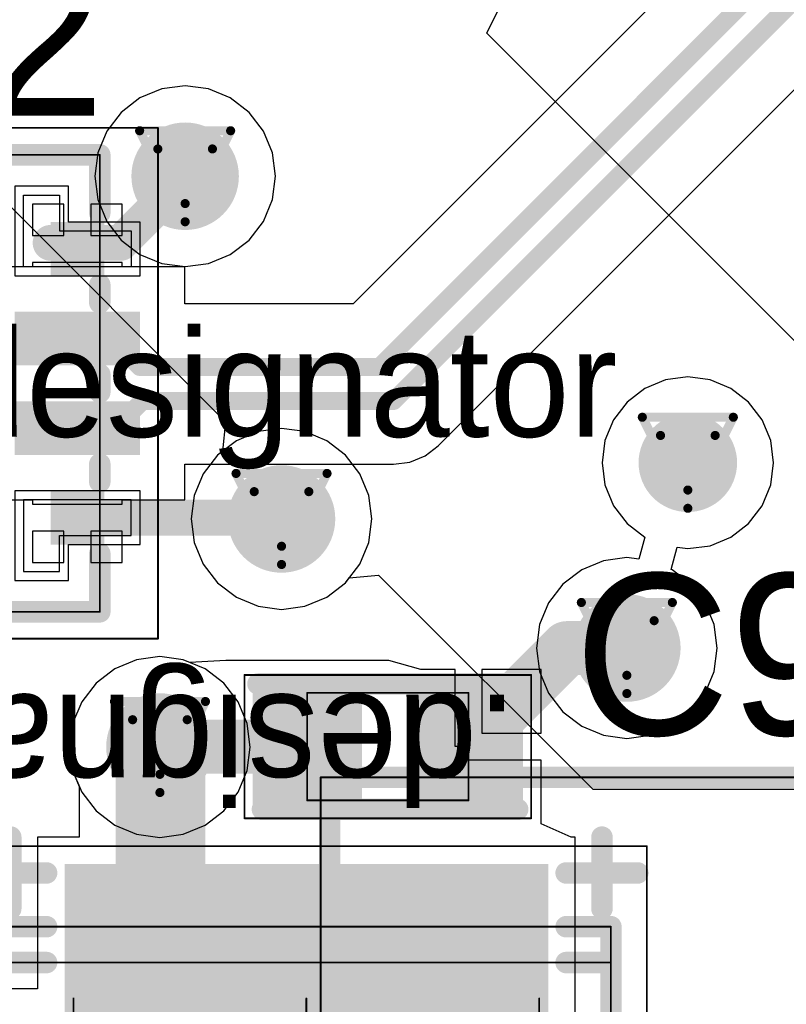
# Model space of a CAD drawing. Header units: millimetres. Extents: x 138 to 555, y 26 to 334.
# Tile 148 of 256: x 180.39 to 184.67, y 155.64 to 161.13. Entities that reach past the tile are written whole.
import ezdxf

# ---------------------------------------------------------------- set-up
doc = ezdxf.new("R2010")
doc.units = ezdxf.units.MM
for name, color, linetype in [('BottomLayer', 5, 'Continuous'), ('DrillDrawing', 1, 'Continuous'), ('Mechanical20', 56, 'Continuous'), ('Mechanical27', 56, 'Continuous'), ('MidLayer1', 16, 'Continuous'), ('MidLayer2', 76, 'Continuous'), ('MidLayer3', 90, 'Continuous'), ('MidLayer4', 156, 'Continuous'), ('MultiLayer', 9, 'Continuous'), ('TopLayer', 1, 'Continuous'), ('TopOverlay', 2, 'Continuous'), ('TopPaste', 8, 'Continuous'), ('TopSolder', 216, 'Continuous'), ('ViaHoleLayer', 16, 'Continuous')]:
    doc.layers.add(name, color=color, linetype=linetype)

# ---------------------------------------------------------------- blocks, each defined once
blk = doc.blocks.new('CON_SAMTEC_QSH_030_01_F_D_A_LCD_MB1230_505')
at = {"layer": 'Mechanical27', "const_width": 0.01}
for points in [[(97.75, 72.6), (97.75, -7.4)], [(97.75, -7.4), (-54.25, -7.4)]]:
    blk.add_lwpolyline(points, dxfattribs=at)
at = {"layer": 'Mechanical27', "const_width": 0.005}
blk.add_lwpolyline([(97.7475, -7.4, 1), (97.7525, -7.4, 1)], format="xyb", close=True, dxfattribs=at)
blk.add_lwpolyline([(97.7475, -7.4, 1), (97.7525, -7.4, 1)], format="xyb", close=True, dxfattribs=at)
at = {"layer": 'TopOverlay', "const_width": 0.12}
for points in [[(97.7, 72.6), (97.7, -7.4)], [(97.7, -7.4), (-54.3, -7.4)]]:
    blk.add_lwpolyline(points, dxfattribs=at)
at = {"layer": 'TopOverlay', "const_width": 0.06}
blk.add_lwpolyline([(97.67, -7.4, 1), (97.73, -7.4, 1)], format="xyb", close=True, dxfattribs=at)
blk.add_lwpolyline([(97.67, -7.4, 1), (97.73, -7.4, 1)], format="xyb", close=True, dxfattribs=at)
blk = doc.blocks.new('ESD_UQFN_8L_2P5X1P2_P050_525')
at = {"layer": 'Mechanical20', "const_width": 0.01}
for points in [[(-1.425, -0.95), (-1.425, 0.95)], [(1.425, 0.95), (-1.425, 0.95)], [(1.425, -0.95), (1.425, 0.95)], [(1.425, -0.95), (-1.425, -0.95)]]:
    blk.add_lwpolyline(points, dxfattribs=at)
at = {"layer": 'Mechanical20', "const_width": 0.005}
for points in [[(-1.4275, 0.95, 1), (-1.4225, 0.95, 1)], [(-1.4275, 0.95, 1), (-1.4225, 0.95, 1)], [(1.4225, 0.95, 1), (1.4275, 0.95, 1)], [(1.4225, 0.95, 1), (1.4275, 0.95, 1)], [(-1.4275, -0.95, 1), (-1.4225, -0.95, 1)], [(-1.4275, -0.95, 1), (-1.4225, -0.95, 1)], [(1.4225, -0.95, 1), (1.4275, -0.95, 1)], [(1.4225, -0.95, 1), (1.4275, -0.95, 1)]]:
    blk.add_lwpolyline(points, format="xyb", close=True, dxfattribs=at)
at = {"layer": 'Mechanical27', "const_width": 0.01}
for points in [[(-1.275, -0.625), (-1.275, 0.625)], [(1.275, 0.625), (-1.275, 0.625)], [(1.275, -0.625), (1.275, 0.625)], [(1.275, -0.625), (-1.275, -0.625)]]:
    blk.add_lwpolyline(points, dxfattribs=at)
at = {"layer": 'Mechanical27'}
for points, const_width in [([(-1.2775, 0.625, 1), (-1.2725, 0.625, 1)], 0.005), ([(-1.2775, 0.625, 1), (-1.2725, 0.625, 1)], 0.005), ([(1.2725, 0.625, 1), (1.2775, 0.625, 1)], 0.005), ([(1.2725, 0.625, 1), (1.2775, 0.625, 1)], 0.005), ([(-0.85, -0.35, 1), (-1.15, -0.35, 1)], 0.01), ([(-1.1525, -0.35, 1), (-1.1475, -0.35, 1)], 0.005), ([(-0.8525, -0.35, 1), (-0.8475, -0.35, 1)], 0.005), ([(-1.2775, -0.625, 1), (-1.2725, -0.625, 1)], 0.005), ([(-1.2775, -0.625, 1), (-1.2725, -0.625, 1)], 0.005), ([(1.2725, -0.625, 1), (1.2775, -0.625, 1)], 0.005), ([(1.2725, -0.625, 1), (1.2775, -0.625, 1)], 0.005)]:
    blk.add_lwpolyline(points, format="xyb", close=True, dxfattribs=dict(at, const_width=const_width))
at = {"layer": 'TopLayer'}
for p, q in [((-0.85, 0.4), (-0.85, 0.8)), ((-0.85, 0.8), (-0.65, 0.8)), ((-0.65, 0.8), (-0.65, 0.8)), ((-0.65, 0.8), (-0.65, 0.2)), ((0.85, 0.8), (0.65, 0.8)), ((0.65, 0.8), (0.65, 0.2)), ((0.85, 0.4), (0.85, 0.8)), ((-1.05, 0.2), (-1.05, 0.4)), ((-1.05, 0.4), (-0.85, 0.4)), ((1.05, 0.4), (0.85, 0.4)), ((1.05, 0.2), (1.05, 0.4)), ((-0.65, 0.2), (-1.05, 0.2)), ((0.65, 0.2), (0.65, 0.2)), ((0.65, 0.2), (1.05, 0.2)), ((-0.65, -0.2), (-1.05, -0.2)), ((-1.05, -0.2), (-1.05, -0.4)), ((-0.65, -0.8), (-0.65, -0.2)), ((0.65, -0.2), (0.65, -0.2)), ((0.65, -0.2), (1.05, -0.2)), ((0.65, -0.8), (0.65, -0.2)), ((1.05, -0.2), (1.05, -0.4)), ((-1.05, -0.4), (-0.85, -0.4)), ((-0.85, -0.4), (-0.85, -0.8)), ((1.05, -0.4), (0.85, -0.4)), ((0.85, -0.4), (0.85, -0.8)), ((-0.85, -0.8), (-0.65, -0.8)), ((-0.65, -0.8), (-0.65, -0.8)), ((0.85, -0.8), (0.65, -0.8))]:
    blk.add_line(p, q, dxfattribs=at)
for points in [[(-0.15, 0.2), (-0.15, 0.8), (-0.35, 0.2), (-0.35, 0.8)], [(0.35, 0.2), (0.35, 0.8), (0.15, 0.2), (0.15, 0.8)], [(-0.85, 0.4), (-0.65, 0.4), (-0.85, 0.6), (-0.65, 0.6)], [(0.65, 0.4), (0.85, 0.4), (0.65, 0.6), (0.85, 0.6)], [(-0.15, -0.8), (-0.15, -0.2), (-0.35, -0.8), (-0.35, -0.2)], [(0.35, -0.8), (0.35, -0.2), (0.15, -0.8), (0.15, -0.2)], [(-0.85, -0.6), (-0.65, -0.6), (-0.85, -0.4), (-0.65, -0.4)], [(0.65, -0.6), (0.85, -0.6), (0.65, -0.4), (0.85, -0.4)]]:
    blk.add_solid(points, dxfattribs=at)
at = {"layer": 'TopOverlay', "const_width": 0.12}
for points in [[(-1.275, -0.625), (-1.275, 0.625)], [(-0.95, 0.625), (-1.275, 0.625)], [(-0.45, 0.625), (-0.55, 0.625)], [(0.05, 0.625), (-0.05, 0.625)], [(0.55, 0.625), (0.45, 0.625)], [(1.275, 0.625), (0.95, 0.625)], [(1.275, -0.625), (1.275, 0.625)], [(-0.95, -0.625), (-1.275, -0.3)], [(-1, -0.625), (-1.275, -0.35)], [(-1.025, -0.625), (-1.275, -0.375)], [(-1.125, -0.625), (-1.275, -0.475)], [(-0.95, -0.625), (-1.275, -0.625)], [(-0.45, -0.625), (-0.55, -0.625)], [(0.05, -0.625), (-0.05, -0.625)], [(0.55, -0.625), (0.45, -0.625)], [(1.275, -0.625), (0.95, -0.625)]]:
    blk.add_lwpolyline(points, dxfattribs=at)
at = {"layer": 'TopOverlay', "const_width": 0.06}
for points in [[(-1.305, 0.625, 1), (-1.245, 0.625, 1)], [(-1.305, 0.625, 1), (-1.245, 0.625, 1)], [(-0.98, 0.625, 1), (-0.92, 0.625, 1)], [(-0.58, 0.625, 1), (-0.52, 0.625, 1)], [(-0.48, 0.625, 1), (-0.42, 0.625, 1)], [(-0.08, 0.625, 1), (-0.02, 0.625, 1)], [(0.02, 0.625, 1), (0.08, 0.625, 1)], [(0.42, 0.625, 1), (0.48, 0.625, 1)], [(0.52, 0.625, 1), (0.58, 0.625, 1)], [(0.92, 0.625, 1), (0.98, 0.625, 1)], [(1.245, 0.625, 1), (1.305, 0.625, 1)], [(1.245, 0.625, 1), (1.305, 0.625, 1)], [(-1.305, -0.3, 1), (-1.245, -0.3, 1)], [(-1.305, -0.35, 1), (-1.245, -0.35, 1)], [(-1.305, -0.375, 1), (-1.245, -0.375, 1)], [(-1.305, -0.475, 1), (-1.245, -0.475, 1)], [(-1.305, -0.625, 1), (-1.245, -0.625, 1)], [(-1.305, -0.625, 1), (-1.245, -0.625, 1)], [(-1.155, -0.625, 1), (-1.095, -0.625, 1)], [(-1.055, -0.625, 1), (-0.995, -0.625, 1)], [(-1.03, -0.625, 1), (-0.97, -0.625, 1)], [(-0.98, -0.625, 1), (-0.92, -0.625, 1)], [(-0.98, -0.625, 1), (-0.92, -0.625, 1)], [(-0.58, -0.625, 1), (-0.52, -0.625, 1)], [(-0.48, -0.625, 1), (-0.42, -0.625, 1)], [(-0.08, -0.625, 1), (-0.02, -0.625, 1)], [(0.02, -0.625, 1), (0.08, -0.625, 1)], [(0.42, -0.625, 1), (0.48, -0.625, 1)], [(0.52, -0.625, 1), (0.58, -0.625, 1)], [(0.92, -0.625, 1), (0.98, -0.625, 1)], [(1.245, -0.625, 1), (1.305, -0.625, 1)], [(1.245, -0.625, 1), (1.305, -0.625, 1)]]:
    blk.add_lwpolyline(points, format="xyb", close=True, dxfattribs=at)
at = {"layer": 'TopPaste'}
for p, q in [((-0.85, 0.4), (-0.85, 0.8)), ((-0.85, 0.8), (-0.65, 0.8)), ((-0.65, 0.8), (-0.65, 0.8)), ((-0.65, 0.8), (-0.65, 0.2)), ((0.65, 0.8), (0.65, 0.8)), ((0.65, 0.8), (0.65, 0.2)), ((0.85, 0.8), (0.65, 0.8)), ((0.85, 0.4), (0.85, 0.8)), ((-1.05, 0.2), (-1.05, 0.4)), ((-1.05, 0.4), (-0.85, 0.4)), ((1.05, 0.4), (0.85, 0.4)), ((1.05, 0.2), (1.05, 0.4)), ((-0.65, 0.2), (-1.05, 0.2)), ((0.65, 0.2), (1.05, 0.2)), ((-0.65, -0.2), (-1.05, -0.2)), ((-1.05, -0.2), (-1.05, -0.4)), ((-0.65, -0.8), (-0.65, -0.2)), ((0.65, -0.2), (0.65, -0.2)), ((0.65, -0.2), (0.65, -0.8)), ((1.05, -0.2), (0.65, -0.2)), ((1.05, -0.4), (1.05, -0.2)), ((-1.05, -0.4), (-0.85, -0.4)), ((-0.85, -0.4), (-0.85, -0.8)), ((0.85, -0.8), (0.85, -0.4)), ((0.85, -0.4), (1.05, -0.4)), ((-0.85, -0.8), (-0.65, -0.8)), ((-0.65, -0.8), (-0.65, -0.8)), ((0.65, -0.8), (0.85, -0.8))]:
    blk.add_line(p, q, dxfattribs=at)
for points in [[(-0.15, 0.2), (-0.15, 0.8), (-0.35, 0.2), (-0.35, 0.8)], [(0.35, 0.2), (0.35, 0.8), (0.15, 0.2), (0.15, 0.8)], [(-0.85, 0.4), (-0.65, 0.4), (-0.85, 0.6), (-0.65, 0.6)], [(0.65, 0.4), (0.85, 0.4), (0.65, 0.6), (0.85, 0.6)], [(-0.15, -0.8), (-0.15, -0.2), (-0.35, -0.8), (-0.35, -0.2)], [(0.35, -0.8), (0.35, -0.2), (0.15, -0.8), (0.15, -0.2)], [(-0.85, -0.6), (-0.65, -0.6), (-0.85, -0.4), (-0.65, -0.4)], [(0.65, -0.6), (0.85, -0.6), (0.65, -0.4), (0.85, -0.4)]]:
    blk.add_solid(points, dxfattribs=at)
at = {"layer": 'TopSolder'}
for p, q in [((-0.9, 0.85), (-0.9, 0.85)), ((-0.9, 0.85), (-0.9, 0.45)), ((-0.6, 0.85), (-0.9, 0.85)), ((-0.6, 0.15), (-0.6, 0.85)), ((0.6, 0.85), (0.6, 0.85)), ((0.6, 0.85), (0.6, 0.15)), ((0.9, 0.85), (0.6, 0.85)), ((0.9, 0.45), (0.9, 0.85)), ((-0.9, 0.45), (-1.1, 0.45)), ((-1.1, 0.45), (-1.1, 0.15)), ((1.1, 0.45), (0.9, 0.45)), ((1.1, 0.15), (1.1, 0.45)), ((-1.1, 0.15), (-0.6, 0.15)), ((0.6, 0.15), (1.1, 0.15)), ((-1.1, -0.15), (-1.1, -0.15)), ((-1.1, -0.15), (-1.1, -0.45)), ((-0.6, -0.15), (-1.1, -0.15)), ((-0.6, -0.85), (-0.6, -0.15)), ((0.6, -0.15), (0.6, -0.15)), ((0.6, -0.15), (0.6, -0.85)), ((1.1, -0.15), (0.6, -0.15)), ((1.1, -0.45), (1.1, -0.15)), ((-1.1, -0.45), (-0.9, -0.45)), ((-0.9, -0.45), (-0.9, -0.85)), ((0.9, -0.85), (0.9, -0.45)), ((0.9, -0.45), (1.1, -0.45)), ((-0.9, -0.85), (-0.6, -0.85)), ((0.6, -0.85), (0.9, -0.85))]:
    blk.add_line(p, q, dxfattribs=at)
for points in [[(-0.1, 0.15), (-0.1, 0.85), (-0.4, 0.15), (-0.4, 0.85)], [(0.4, 0.15), (0.4, 0.85), (0.1, 0.15), (0.1, 0.85)], [(-0.9, 0.35), (-0.6, 0.35), (-0.9, 0.65), (-0.6, 0.65)], [(0.6, 0.35), (0.9, 0.35), (0.6, 0.65), (0.9, 0.65)], [(-0.1, -0.85), (-0.1, -0.15), (-0.4, -0.85), (-0.4, -0.15)], [(0.4, -0.85), (0.4, -0.15), (0.1, -0.85), (0.1, -0.15)], [(-0.9, -0.65), (-0.6, -0.65), (-0.9, -0.35), (-0.6, -0.35)], [(0.6, -0.65), (0.9, -0.65), (0.6, -0.35), (0.9, -0.35)]]:
    blk.add_solid(points, dxfattribs=at)
blk = doc.blocks.new('CPOL_TAJ_C_2312_H2P6_529')
at = {"layer": 'Mechanical20', "const_width": 0.01}
for points in [[(3.55, 1.9), (-3.55, 1.9)], [(-3.55, -1.9), (-3.55, 1.9)]]:
    blk.add_lwpolyline(points, dxfattribs=at)
at = {"layer": 'Mechanical20', "const_width": 0.005}
blk.add_lwpolyline([(-3.5525, 1.9, 1), (-3.5475, 1.9, 1)], format="xyb", close=True, dxfattribs=at)
blk.add_lwpolyline([(-3.5525, 1.9, 1), (-3.5475, 1.9, 1)], format="xyb", close=True, dxfattribs=at)
at = {"layer": 'Mechanical27', "const_width": 0.01}
for points in [[(3.1, 1.7), (-3.1, 1.7)], [(-3.1, -1.7), (-3.1, 1.7)], [(-2.9, -1.7), (-2.9, 1.7)], [(-2.1, 1.3), (-2.7, 1.3)], [(-2.1, 0), (-2.7, 0)], [(-2.1, -1.3), (-2.7, -1.3)]]:
    blk.add_lwpolyline(points, dxfattribs=at)
at = {"layer": 'Mechanical27', "const_width": 0.005}
for points in [[(-3.1025, 1.7, 1), (-3.0975, 1.7, 1)], [(-3.1025, 1.7, 1), (-3.0975, 1.7, 1)], [(-2.9025, 1.7, 1), (-2.8975, 1.7, 1)], [(-2.7025, 1.3, 1), (-2.6975, 1.3, 1)], [(-2.7025, 0, 1), (-2.6975, 0, 1)], [(-2.7025, -1.3, 1), (-2.6975, -1.3, 1)]]:
    blk.add_lwpolyline(points, format="xyb", close=True, dxfattribs=at)
at = {"layer": 'TopLayer'}
blk.add_solid([(-3.4, -1.3), (-1.2, -1.3), (-3.4, 1.3), (-1.2, 1.3)], dxfattribs=at)
at = {"layer": 'TopOverlay', "const_width": 0.12}
for points in [[(-3.4, 1.45), (-3.4, 1.85)], [(-3.1, 1.45), (-3.1, 1.7)], [(3.1, 1.7), (-3.1, 1.7)], [(-2.9, 1.45), (-2.9, 1.7)], [(-3.2, 1.65), (-3.6, 1.65)], [(-3.4, -1.85), (-3.4, -1.45)], [(-3.1, -1.7), (-3.1, -1.45)], [(-2.9, -1.7), (-2.9, -1.45)], [(-3.2, -1.65), (-3.6, -1.65)]]:
    blk.add_lwpolyline(points, dxfattribs=at)
at = {"layer": 'TopOverlay', "const_width": 0.06}
for points in [[(-3.43, 1.85, 1), (-3.37, 1.85, 1)], [(-3.13, 1.7, 1), (-3.07, 1.7, 1)], [(-3.13, 1.7, 1), (-3.07, 1.7, 1)], [(-2.93, 1.7, 1), (-2.87, 1.7, 1)], [(-3.63, 1.65, 1), (-3.57, 1.65, 1)], [(-3.23, 1.65, 1), (-3.17, 1.65, 1)], [(-3.43, 1.45, 1), (-3.37, 1.45, 1)], [(-3.13, 1.45, 1), (-3.07, 1.45, 1)], [(-2.93, 1.45, 1), (-2.87, 1.45, 1)], [(-3.43, -1.45, 1), (-3.37, -1.45, 1)], [(-3.13, -1.45, 1), (-3.07, -1.45, 1)], [(-2.93, -1.45, 1), (-2.87, -1.45, 1)], [(-3.63, -1.65, 1), (-3.57, -1.65, 1)], [(-3.23, -1.65, 1), (-3.17, -1.65, 1)]]:
    blk.add_lwpolyline(points, format="xyb", close=True, dxfattribs=at)
at = {"layer": 'TopPaste'}
blk.add_solid([(-3.4, -1.3), (-1.2, -1.3), (-3.4, 1.3), (-1.2, 1.3)], dxfattribs=at)
at = {"layer": 'TopSolder'}
blk.add_solid([(-3.45, -1.35), (-1.15, -1.35), (-3.45, 1.35), (-1.15, 1.35)], dxfattribs=at)
blk = doc.blocks.new('C0402_811')
at = {"layer": 'Mechanical20', "const_width": 0.01}
for points in [[(0.8, 0.4), (-0.8, 0.4)], [(-0.8, 0.4), (-0.8, -0.4)], [(0.8, 0.4), (0.8, -0.4)], [(0.8, -0.4), (-0.8, -0.4)]]:
    blk.add_lwpolyline(points, dxfattribs=at)
at = {"layer": 'Mechanical20', "const_width": 0.005}
for points in [[(-0.8025, 0.4, 1), (-0.7975, 0.4, 1)], [(-0.8025, 0.4, 1), (-0.7975, 0.4, 1)], [(0.7975, 0.4, 1), (0.8025, 0.4, 1)], [(0.7975, 0.4, 1), (0.8025, 0.4, 1)], [(-0.8025, -0.4, 1), (-0.7975, -0.4, 1)], [(-0.8025, -0.4, 1), (-0.7975, -0.4, 1)], [(0.7975, -0.4, 1), (0.8025, -0.4, 1)], [(0.7975, -0.4, 1), (0.8025, -0.4, 1)]]:
    blk.add_lwpolyline(points, format="xyb", close=True, dxfattribs=at)
at = {"layer": 'Mechanical27', "const_width": 0.01}
for points in [[(0.45, 0.3), (-0.45, 0.3)], [(-0.45, 0.3), (-0.45, -0.3)], [(0.45, 0.3), (0.45, -0.3)], [(0.45, -0.3), (-0.45, -0.3)]]:
    blk.add_lwpolyline(points, dxfattribs=at)
at = {"layer": 'Mechanical27', "const_width": 0.005}
for points in [[(-0.4525, 0.3, 1), (-0.4475, 0.3, 1)], [(-0.4525, 0.3, 1), (-0.4475, 0.3, 1)], [(0.4475, 0.3, 1), (0.4525, 0.3, 1)], [(0.4475, 0.3, 1), (0.4525, 0.3, 1)], [(-0.4525, -0.3, 1), (-0.4475, -0.3, 1)], [(-0.4525, -0.3, 1), (-0.4475, -0.3, 1)], [(0.4475, -0.3, 1), (0.4525, -0.3, 1)], [(0.4475, -0.3, 1), (0.4525, -0.3, 1)]]:
    blk.add_lwpolyline(points, format="xyb", close=True, dxfattribs=at)
at = {"layer": 'TopLayer'}
for points in [[(-0.195, -0.28), (-0.195, 0.28), (-0.705, -0.28), (-0.705, 0.28)], [(0.705, -0.28), (0.705, 0.28), (0.195, -0.28), (0.195, 0.28)]]:
    blk.add_solid(points, dxfattribs=at)
at = {"layer": 'TopOverlay', "const_width": 0.12}
for points in [[(0.7, 0.35), (-0.725, 0.35)], [(0.725, -0.35), (-0.725, -0.35)]]:
    blk.add_lwpolyline(points, dxfattribs=at)
at = {"layer": 'TopOverlay', "const_width": 0.06}
for points in [[(-0.755, 0.35, 1), (-0.695, 0.35, 1)], [(0.67, 0.35, 1), (0.73, 0.35, 1)], [(-0.755, -0.35, 1), (-0.695, -0.35, 1)], [(0.695, -0.35, 1), (0.755, -0.35, 1)]]:
    blk.add_lwpolyline(points, format="xyb", close=True, dxfattribs=at)
at = {"layer": 'TopPaste'}
for points in [[(-0.195, -0.28), (-0.195, 0.28), (-0.705, -0.28), (-0.705, 0.28)], [(0.705, -0.28), (0.705, 0.28), (0.195, -0.28), (0.195, 0.28)]]:
    blk.add_solid(points, dxfattribs=at)
at = {"layer": 'TopSolder'}
for points in [[(-0.145, -0.33), (-0.145, 0.33), (-0.755, -0.33), (-0.755, 0.33)], [(0.755, -0.33), (0.755, 0.33), (0.145, -0.33), (0.145, 0.33)]]:
    blk.add_solid(points, dxfattribs=at)

msp = doc.modelspace()

# ---------------------------------------------------------------- linework, layer by layer
at = {"layer": 'BottomLayer'}
for p, q in [((181.1733, 157.5807), (181.0428, 157.5635)), ((181.3038, 157.5635), (181.1733, 157.5807)), ((181.0428, 157.5635), (180.9211, 157.5131)), ((181.4255, 157.5131), (181.3038, 157.5635)), ((180.9211, 157.5131), (180.8167, 157.433)), ((181.5299, 157.433), (181.4255, 157.5131)), ((180.8167, 157.433), (180.7365, 157.3285)), ((181.61, 157.3285), (181.5299, 157.433)), ((180.7365, 157.3285), (180.6862, 157.2069)), ((181.6604, 157.2069), (181.61, 157.3285)), ((180.6862, 157.2069), (180.669, 157.0764)), ((181.6776, 157.0764), (181.6604, 157.2069)), ((180.669, 157.0764), (180.6862, 156.9459)), ((181.6604, 156.9459), (181.6776, 157.0764)), ((180.6862, 156.9459), (180.7365, 156.8242)), ((181.61, 156.8242), (181.6604, 156.9459)), ((180.7365, 156.8242), (180.8167, 156.7198)), ((181.5299, 156.7198), (181.61, 156.8242)), ((180.8167, 156.7198), (180.9211, 156.6396)), ((181.4255, 156.6396), (181.5299, 156.7198)), ((180.9211, 156.6396), (181.0428, 156.5893)), ((181.3038, 156.5893), (181.4255, 156.6396)), ((181.0428, 156.5893), (181.1733, 156.5721)), ((181.1733, 156.5721), (181.3038, 156.5893))]:
    msp.add_line(p, q, dxfattribs=at)
for points, const_width in [([(181.164, 160.2613, 1), (181.464, 160.2613, 1)], 0.3), ([(183.9825, 158.6626, 1), (184.2575, 158.6626, 1)], 0.275), ([(181.7021, 158.349, 1), (182.0021, 158.349, 1)], 0.3), ([(183.6297, 157.6289, 1), (183.9297, 157.6289, 1)], 0.3), ([(181.0233, 157.0764, 1), (181.3233, 157.0764, 1)], 0.3)]:
    msp.add_lwpolyline(points, format="xyb", close=True, dxfattribs=dict(at, const_width=const_width))
at = {"layer": 'DrillDrawing', "const_width": 0.0508}
for points in [[(181.06, 160.5153), (181.568, 160.5153)], [(181.06, 160.5153), (181.314, 160.0073)], [(181.314, 160.0073), (181.568, 160.5153)], [(181.1616, 160.4137), (181.4664, 160.4137)], [(181.1616, 160.4137), (181.314, 160.1089)], [(181.314, 160.1089), (181.4664, 160.4137)], [(183.866, 158.9166), (184.374, 158.9166)], [(183.866, 158.9166), (184.12, 158.4086)], [(184.12, 158.4086), (184.374, 158.9166)], [(183.9676, 158.815), (184.2724, 158.815)], [(183.9676, 158.815), (184.12, 158.5102)], [(184.12, 158.5102), (184.2724, 158.815)], [(181.5981, 158.603), (182.1061, 158.603)], [(181.5981, 158.603), (181.8521, 158.095)], [(181.8521, 158.095), (182.1061, 158.603)], [(181.6997, 158.5014), (182.0045, 158.5014)], [(181.6997, 158.5014), (181.8521, 158.1966)], [(181.8521, 158.1966), (182.0045, 158.5014)], [(183.5257, 157.8829), (184.0337, 157.8829)], [(183.5257, 157.8829), (183.7797, 157.3749)], [(183.7797, 157.3749), (184.0337, 157.8829)], [(183.6273, 157.7813), (183.9321, 157.7813)], [(183.6273, 157.7813), (183.7797, 157.4765)], [(183.7797, 157.4765), (183.9321, 157.7813)], [(180.9193, 157.3304), (181.4273, 157.3304)], [(180.9193, 157.3304), (181.1733, 156.8224)], [(181.1733, 156.8224), (181.4273, 157.3304)], [(181.0209, 157.2288), (181.3257, 157.2288)], [(181.0209, 157.2288), (181.1733, 156.924)], [(181.1733, 156.924), (181.3257, 157.2288)]]:
    msp.add_lwpolyline(points, dxfattribs=at)
at = {"layer": 'DrillDrawing', "const_width": 0.0254}
for points in [[(181.0473, 160.5153, 1), (181.0727, 160.5153, 1)], [(181.0473, 160.5153, 1), (181.0727, 160.5153, 1)], [(181.5553, 160.5153, 1), (181.5807, 160.5153, 1)], [(181.5553, 160.5153, 1), (181.5807, 160.5153, 1)], [(181.1489, 160.4137, 1), (181.1743, 160.4137, 1)], [(181.1489, 160.4137, 1), (181.1743, 160.4137, 1)], [(181.4537, 160.4137, 1), (181.4791, 160.4137, 1)], [(181.4537, 160.4137, 1), (181.4791, 160.4137, 1)], [(181.3013, 160.1089, 1), (181.3267, 160.1089, 1)], [(181.3013, 160.1089, 1), (181.3267, 160.1089, 1)], [(181.3013, 160.0073, 1), (181.3267, 160.0073, 1)], [(181.3013, 160.0073, 1), (181.3267, 160.0073, 1)], [(183.8533, 158.9166, 1), (183.8787, 158.9166, 1)], [(183.8533, 158.9166, 1), (183.8787, 158.9166, 1)], [(184.3613, 158.9166, 1), (184.3867, 158.9166, 1)], [(184.3613, 158.9166, 1), (184.3867, 158.9166, 1)], [(183.9549, 158.815, 1), (183.9803, 158.815, 1)], [(183.9549, 158.815, 1), (183.9803, 158.815, 1)], [(184.2597, 158.815, 1), (184.2851, 158.815, 1)], [(184.2597, 158.815, 1), (184.2851, 158.815, 1)], [(181.5854, 158.603, 1), (181.6108, 158.603, 1)], [(181.5854, 158.603, 1), (181.6108, 158.603, 1)], [(182.0934, 158.603, 1), (182.1188, 158.603, 1)], [(182.0934, 158.603, 1), (182.1188, 158.603, 1)], [(181.687, 158.5014, 1), (181.7124, 158.5014, 1)], [(181.687, 158.5014, 1), (181.7124, 158.5014, 1)], [(181.9918, 158.5014, 1), (182.0172, 158.5014, 1)], [(181.9918, 158.5014, 1), (182.0172, 158.5014, 1)], [(184.1073, 158.5102, 1), (184.1327, 158.5102, 1)], [(184.1073, 158.5102, 1), (184.1327, 158.5102, 1)], [(184.1073, 158.4086, 1), (184.1327, 158.4086, 1)], [(184.1073, 158.4086, 1), (184.1327, 158.4086, 1)], [(181.8394, 158.1966, 1), (181.8648, 158.1966, 1)], [(181.8394, 158.1966, 1), (181.8648, 158.1966, 1)], [(181.8394, 158.095, 1), (181.8648, 158.095, 1)], [(181.8394, 158.095, 1), (181.8648, 158.095, 1)], [(183.513, 157.8829, 1), (183.5384, 157.8829, 1)], [(183.513, 157.8829, 1), (183.5384, 157.8829, 1)], [(184.021, 157.8829, 1), (184.0464, 157.8829, 1)], [(184.021, 157.8829, 1), (184.0464, 157.8829, 1)], [(183.6146, 157.7813, 1), (183.64, 157.7813, 1)], [(183.6146, 157.7813, 1), (183.64, 157.7813, 1)], [(183.9194, 157.7813, 1), (183.9448, 157.7813, 1)], [(183.9194, 157.7813, 1), (183.9448, 157.7813, 1)], [(183.767, 157.4765, 1), (183.7924, 157.4765, 1)], [(183.767, 157.4765, 1), (183.7924, 157.4765, 1)], [(180.9066, 157.3304, 1), (180.932, 157.3304, 1)], [(180.9066, 157.3304, 1), (180.932, 157.3304, 1)], [(181.4146, 157.3304, 1), (181.44, 157.3304, 1)], [(181.4146, 157.3304, 1), (181.44, 157.3304, 1)], [(183.767, 157.3749, 1), (183.7924, 157.3749, 1)], [(183.767, 157.3749, 1), (183.7924, 157.3749, 1)], [(181.0082, 157.2288, 1), (181.0336, 157.2288, 1)], [(181.0082, 157.2288, 1), (181.0336, 157.2288, 1)], [(181.313, 157.2288, 1), (181.3384, 157.2288, 1)], [(181.313, 157.2288, 1), (181.3384, 157.2288, 1)], [(181.1606, 156.924, 1), (181.186, 156.924, 1)], [(181.1606, 156.924, 1), (181.186, 156.924, 1)], [(181.1606, 156.8224, 1), (181.186, 156.8224, 1)], [(181.1606, 156.8224, 1), (181.186, 156.8224, 1)]]:
    msp.add_lwpolyline(points, format="xyb", close=True, dxfattribs=at)
at = {"layer": 'MidLayer1'}
for p, q in [((182.9976, 161.0606), (183.0569, 161.1809)), ((186.6122, 157.446), (182.9976, 161.0606)), ((180.1238, 160.3061), (181.539, 158.8908)), ((181.539, 158.8908), (181.5233, 158.7269)), ((181.5233, 158.7269), (181.4955, 158.7056)), ((181.4955, 158.7056), (181.4154, 158.6011)), ((181.4154, 158.6011), (181.365, 158.4795)), ((181.365, 158.4795), (181.3478, 158.349)), ((181.3478, 158.349), (181.365, 158.2184)), ((181.365, 158.2184), (181.4154, 158.0968)), ((181.4154, 158.0968), (181.4955, 157.9923)), ((182.2087, 157.9923), (182.2301, 158.0202)), ((182.2301, 158.0202), (182.394, 158.0358)), ((182.394, 158.0358), (183.5888, 156.8411)), ((181.4955, 157.9923), (181.6, 157.9122)), ((182.1043, 157.9122), (182.2087, 157.9923)), ((181.6, 157.9122), (181.7216, 157.8618)), ((181.9827, 157.8618), (182.1043, 157.9122)), ((181.7216, 157.8618), (181.8521, 157.8446)), ((181.8521, 157.8446), (181.9827, 157.8618)), ((183.5888, 156.8411), (193.4829, 156.8411))]:
    msp.add_line(p, q, dxfattribs=at)
for points, const_width in [([(181.164, 160.2613, 1), (181.464, 160.2613, 1)], 0.3), ([(183.9825, 158.6626, 1), (184.2575, 158.6626, 1)], 0.275), ([(181.7021, 158.349, 1), (182.0021, 158.349, 1)], 0.3), ([(183.6297, 157.6289, 1), (183.9297, 157.6289, 1)], 0.3), ([(181.0233, 157.0764, 1), (181.3233, 157.0764, 1)], 0.3)]:
    msp.add_lwpolyline(points, format="xyb", close=True, dxfattribs=dict(at, const_width=const_width))
at = {"layer": 'MidLayer2'}
for p, q in [((181.1733, 157.5807), (181.0428, 157.5635)), ((181.3038, 157.5635), (181.1733, 157.5807)), ((181.0428, 157.5635), (180.9211, 157.5131)), ((181.4255, 157.5131), (181.3038, 157.5635)), ((180.9211, 157.5131), (180.8167, 157.433)), ((181.5299, 157.433), (181.4255, 157.5131)), ((180.8167, 157.433), (180.7365, 157.3285)), ((181.61, 157.3285), (181.5299, 157.433)), ((180.7365, 157.3285), (180.6862, 157.2069)), ((181.6604, 157.2069), (181.61, 157.3285)), ((180.6862, 157.2069), (180.669, 157.0764)), ((181.6776, 157.0764), (181.6604, 157.2069)), ((180.669, 157.0764), (180.6862, 156.9459)), ((181.6604, 156.9459), (181.6776, 157.0764)), ((180.6862, 156.9459), (180.7365, 156.8242)), ((181.61, 156.8242), (181.6604, 156.9459)), ((180.7365, 156.8242), (180.8167, 156.7198)), ((181.5299, 156.7198), (181.61, 156.8242)), ((180.8167, 156.7198), (180.9211, 156.6396)), ((181.4255, 156.6396), (181.5299, 156.7198)), ((180.9211, 156.6396), (181.0428, 156.5893)), ((181.3038, 156.5893), (181.4255, 156.6396)), ((181.0428, 156.5893), (181.1733, 156.5721)), ((181.1733, 156.5721), (181.3038, 156.5893))]:
    msp.add_line(p, q, dxfattribs=at)
for points, const_width in [([(181.164, 160.2613, 1), (181.464, 160.2613, 1)], 0.3), ([(183.9825, 158.6626, 1), (184.2575, 158.6626, 1)], 0.275), ([(181.7021, 158.349, 1), (182.0021, 158.349, 1)], 0.3), ([(183.6297, 157.6289, 1), (183.9297, 157.6289, 1)], 0.3), ([(181.0233, 157.0764, 1), (181.3233, 157.0764, 1)], 0.3)]:
    msp.add_lwpolyline(points, format="xyb", close=True, dxfattribs=dict(at, const_width=const_width))
at = {"layer": 'MidLayer3'}
for p, q in [((181.1733, 157.5807), (181.0428, 157.5635)), ((181.3038, 157.5635), (181.1733, 157.5807)), ((181.0428, 157.5635), (180.9211, 157.5131)), ((181.4255, 157.5131), (181.3038, 157.5635)), ((180.9211, 157.5131), (180.8167, 157.433)), ((181.5299, 157.433), (181.4255, 157.5131)), ((180.8167, 157.433), (180.7365, 157.3285)), ((181.61, 157.3285), (181.5299, 157.433)), ((180.7365, 157.3285), (180.6862, 157.2069)), ((181.6604, 157.2069), (181.61, 157.3285)), ((180.6862, 157.2069), (180.669, 157.0764)), ((181.6776, 157.0764), (181.6604, 157.2069)), ((180.669, 157.0764), (180.6862, 156.9459)), ((181.6604, 156.9459), (181.6776, 157.0764)), ((180.6862, 156.9459), (180.7365, 156.8242)), ((181.61, 156.8242), (181.6604, 156.9459)), ((180.7365, 156.8242), (180.8167, 156.7198)), ((181.5299, 156.7198), (181.61, 156.8242)), ((180.8167, 156.7198), (180.9211, 156.6396)), ((181.4255, 156.6396), (181.5299, 156.7198)), ((180.9211, 156.6396), (181.0428, 156.5893)), ((181.3038, 156.5893), (181.4255, 156.6396)), ((181.0428, 156.5893), (181.1733, 156.5721)), ((181.1733, 156.5721), (181.3038, 156.5893))]:
    msp.add_line(p, q, dxfattribs=at)
for points, const_width in [([(181.164, 160.2613, 1), (181.464, 160.2613, 1)], 0.3), ([(183.9825, 158.6626, 1), (184.2575, 158.6626, 1)], 0.275), ([(181.7021, 158.349, 1), (182.0021, 158.349, 1)], 0.3), ([(183.6297, 157.6289, 1), (183.9297, 157.6289, 1)], 0.3), ([(181.0233, 157.0764, 1), (181.3233, 157.0764, 1)], 0.3)]:
    msp.add_lwpolyline(points, format="xyb", close=True, dxfattribs=dict(at, const_width=const_width))
at = {"layer": 'MidLayer4'}
for p, q in [((181.314, 160.7656), (181.1835, 160.7484)), ((181.4445, 160.7484), (181.314, 160.7656)), ((181.1835, 160.7484), (181.0618, 160.698)), ((181.5661, 160.698), (181.4445, 160.7484)), ((181.0618, 160.698), (180.9574, 160.6179)), ((181.6706, 160.6179), (181.5661, 160.698)), ((180.9574, 160.6179), (180.8772, 160.5134)), ((181.7507, 160.5134), (181.6706, 160.6179)), ((180.8772, 160.5134), (180.8269, 160.3918)), ((181.8011, 160.3918), (181.7507, 160.5134)), ((180.8269, 160.3918), (180.8097, 160.2613)), ((181.8183, 160.2613), (181.8011, 160.3918)), ((180.8097, 160.2613), (180.8269, 160.1307)), ((181.8011, 160.1307), (181.8183, 160.2613)), ((180.8269, 160.1307), (180.8772, 160.0091)), ((181.7507, 160.0091), (181.8011, 160.1307)), ((180.8772, 160.0091), (180.9574, 159.9047)), ((181.6706, 159.9047), (181.7507, 160.0091)), ((180.9574, 159.9047), (181.0618, 159.8245)), ((181.5661, 159.8245), (181.6706, 159.9047)), ((181.0618, 159.8245), (181.1835, 159.7741)), ((181.1835, 159.7741), (181.314, 159.7569)), ((181.314, 159.7569), (181.4445, 159.7741)), ((181.4445, 159.7741), (181.5661, 159.8245)), ((183.996, 159.1254), (183.8804, 159.0776)), ((184.12, 159.1417), (183.996, 159.1254)), ((184.244, 159.1254), (184.12, 159.1417)), ((184.3595, 159.0776), (184.244, 159.1254)), ((183.8804, 159.0776), (183.7812, 159.0014)), ((184.4588, 159.0014), (184.3595, 159.0776)), ((183.7812, 159.0014), (183.7051, 158.9022)), ((184.5349, 158.9022), (184.4588, 159.0014)), ((183.7051, 158.9022), (183.6572, 158.7866)), ((184.5828, 158.7866), (184.5349, 158.9022)), ((181.8521, 158.8533), (181.7216, 158.8361)), ((181.9827, 158.8361), (181.8521, 158.8533)), ((181.6, 158.7857), (181.4955, 158.7056)), ((181.7216, 158.8361), (181.6, 158.7857)), ((182.1043, 158.7857), (181.9827, 158.8361)), ((182.2087, 158.7056), (182.1043, 158.7857)), ((183.6572, 158.7866), (183.6409, 158.6626)), ((184.5991, 158.6626), (184.5828, 158.7866)), ((181.4955, 158.7056), (181.4154, 158.6011)), ((182.2889, 158.6011), (182.2087, 158.7056)), ((183.6409, 158.6626), (183.6572, 158.5386)), ((184.5828, 158.5386), (184.5991, 158.6626)), ((181.4154, 158.6011), (181.365, 158.4795)), ((182.3393, 158.4795), (182.2889, 158.6011)), ((183.6572, 158.5386), (183.7051, 158.4231)), ((184.5349, 158.4231), (184.5828, 158.5386)), ((181.365, 158.4795), (181.3478, 158.349)), ((182.3564, 158.349), (182.3393, 158.4795)), ((183.7051, 158.4231), (183.7812, 158.3239)), ((184.4588, 158.3239), (184.5349, 158.4231)), ((181.3478, 158.349), (181.365, 158.2184)), ((182.3393, 158.2184), (182.3564, 158.349)), ((183.7812, 158.3239), (183.8804, 158.2477)), ((184.3595, 158.2477), (184.4588, 158.3239)), ((183.8804, 158.2477), (183.8461, 158.1245)), ((184.244, 158.1999), (184.3595, 158.2477)), ((181.365, 158.2184), (181.4154, 158.0968)), ((182.2889, 158.0968), (182.3393, 158.2184)), ((184.027, 158.0677), (184.0601, 158.1914)), ((184.0601, 158.1914), (184.12, 158.1836)), ((184.12, 158.1836), (184.244, 158.1999)), ((183.7797, 158.1332), (183.6492, 158.116)), ((183.8461, 158.1245), (183.7797, 158.1332)), ((181.4154, 158.0968), (181.4955, 157.9923)), ((182.2087, 157.9923), (182.2889, 158.0968)), ((183.6492, 158.116), (183.5276, 158.0657)), ((184.0319, 158.0657), (184.027, 158.0677)), ((183.5276, 158.0657), (183.4231, 157.9855)), ((184.1363, 157.9855), (184.0319, 158.0657)), ((181.4955, 157.9923), (181.6, 157.9122)), ((182.1043, 157.9122), (182.2087, 157.9923)), ((183.4231, 157.9855), (183.343, 157.8811)), ((184.2165, 157.8811), (184.1363, 157.9855)), ((181.6, 157.9122), (181.7216, 157.8618)), ((181.9827, 157.8618), (182.1043, 157.9122)), ((181.7216, 157.8618), (181.8521, 157.8446)), ((181.8521, 157.8446), (181.9827, 157.8618)), ((183.343, 157.8811), (183.2926, 157.7594)), ((184.2669, 157.7594), (184.2165, 157.8811)), ((183.2926, 157.7594), (183.2754, 157.6289)), ((184.2841, 157.6289), (184.2669, 157.7594)), ((183.2754, 157.6289), (183.2926, 157.4984)), ((184.2669, 157.4984), (184.2841, 157.6289)), ((181.1733, 157.5807), (181.0428, 157.5635)), ((181.3038, 157.5635), (181.1733, 157.5807)), ((181.0428, 157.5635), (180.9211, 157.5131)), ((181.4255, 157.5131), (181.3038, 157.5635)), ((180.9211, 157.5131), (180.8167, 157.433)), ((181.5299, 157.433), (181.4255, 157.5131)), ((183.2926, 157.4984), (183.343, 157.3768)), ((184.2165, 157.3768), (184.2669, 157.4984)), ((180.8167, 157.433), (180.7365, 157.3285)), ((181.61, 157.3285), (181.5299, 157.433)), ((183.343, 157.3768), (183.4231, 157.2723)), ((184.1363, 157.2723), (184.2165, 157.3768)), ((180.7365, 157.3285), (180.6862, 157.2069)), ((181.6604, 157.2069), (181.61, 157.3285)), ((183.4231, 157.2723), (183.5276, 157.1922)), ((184.0319, 157.1922), (184.1363, 157.2723)), ((180.6862, 157.2069), (180.669, 157.0764)), ((181.6776, 157.0764), (181.6604, 157.2069)), ((183.5276, 157.1922), (183.6492, 157.1418)), ((183.9103, 157.1418), (184.0319, 157.1922)), ((183.6492, 157.1418), (183.7797, 157.1246)), ((183.7797, 157.1246), (183.9103, 157.1418)), ((180.669, 157.0764), (180.6862, 156.9459)), ((181.6604, 156.9459), (181.6776, 157.0764)), ((180.6862, 156.9459), (180.7365, 156.8242)), ((181.61, 156.8242), (181.6604, 156.9459)), ((180.7365, 156.8242), (180.8167, 156.7198)), ((181.5299, 156.7198), (181.61, 156.8242)), ((180.8167, 156.7198), (180.9211, 156.6396)), ((181.4255, 156.6396), (181.5299, 156.7198)), ((180.9211, 156.6396), (181.0428, 156.5893)), ((181.3038, 156.5893), (181.4255, 156.6396)), ((181.0428, 156.5893), (181.1733, 156.5721)), ((181.1733, 156.5721), (181.3038, 156.5893))]:
    msp.add_line(p, q, dxfattribs=at)
for points, const_width in [([(181.164, 160.2613, 1), (181.464, 160.2613, 1)], 0.3), ([(183.9825, 158.6626, 1), (184.2575, 158.6626, 1)], 0.275), ([(181.7021, 158.349, 1), (182.0021, 158.349, 1)], 0.3), ([(183.6297, 157.6289, 1), (183.9297, 157.6289, 1)], 0.3), ([(181.0233, 157.0764, 1), (181.3233, 157.0764, 1)], 0.3)]:
    msp.add_lwpolyline(points, format="xyb", close=True, dxfattribs=dict(at, const_width=const_width))
at = {"layer": 'MultiLayer'}
for points, const_width in [([(181.164, 160.2613, 1), (181.464, 160.2613, 1)], 0.3), ([(183.9825, 158.6626, 1), (184.2575, 158.6626, 1)], 0.275), ([(181.7021, 158.349, 1), (182.0021, 158.349, 1)], 0.3), ([(183.6297, 157.6289, 1), (183.9297, 157.6289, 1)], 0.3), ([(181.0233, 157.0764, 1), (181.3233, 157.0764, 1)], 0.3)]:
    msp.add_lwpolyline(points, format="xyb", close=True, dxfattribs=dict(at, const_width=const_width))
at = {"layer": 'TopLayer'}
for p, q in [((186.8544, 164.152), (182.2524, 159.5501)), ((182.727, 158.7574), (187.3289, 163.3594)), ((180.6377, 160.1059), (180.4626, 160.1059)), ((180.4626, 160.1059), (180.4626, 159.9309)), ((180.6377, 159.9309), (180.6377, 160.1059)), ((180.9626, 160.1059), (180.7876, 160.1059)), ((180.7876, 160.1059), (180.7876, 159.9309)), ((180.9626, 159.9309), (180.9626, 160.1059)), ((180.4626, 159.9309), (180.6377, 159.9309)), ((180.7876, 159.9309), (180.9626, 159.9309)), ((180.7127, 159.7809), (180.4626, 159.7809)), ((180.4626, 159.7809), (180.4626, 159.7559)), ((180.9626, 159.7809), (180.7127, 159.7809)), ((180.9626, 159.7559), (180.9626, 159.7809)), ((180.4626, 159.7559), (180.2166, 159.7559)), ((181.3126, 159.7559), (180.9626, 159.7559)), ((181.3126, 159.5501), (181.3126, 159.7559)), ((182.2524, 159.5501), (181.3126, 159.5501)), ((182.6539, 158.7013), (182.727, 158.7574)), ((182.5687, 158.6661), (182.6539, 158.7013)), ((181.3126, 158.4559), (181.3126, 158.654)), ((181.3126, 158.654), (182.4773, 158.654)), ((182.4773, 158.654), (182.4774, 158.654)), ((182.4774, 158.654), (182.5687, 158.6661)), ((179.9626, 158.4559), (180.4626, 158.4559)), ((180.4626, 158.4559), (180.4626, 158.4309)), ((180.9626, 158.4309), (180.9626, 158.4559)), ((180.9626, 158.4559), (181.3126, 158.4559)), ((180.4626, 158.4309), (180.7127, 158.4309)), ((180.7127, 158.4309), (180.9626, 158.4309)), ((180.6377, 158.2809), (180.4626, 158.2809)), ((180.4626, 158.2809), (180.4626, 158.1059)), ((180.6377, 158.1059), (180.6377, 158.2809)), ((180.9626, 158.2809), (180.7876, 158.2809)), ((180.7876, 158.2809), (180.7876, 158.1059)), ((180.9626, 158.1059), (180.9626, 158.2809)), ((180.4626, 158.1059), (180.6377, 158.1059)), ((180.7876, 158.1059), (180.9626, 158.1059)), ((181.1733, 157.5807), (181.0428, 157.5635)), ((181.3038, 157.5635), (181.1733, 157.5807)), ((181.0428, 157.5635), (180.9211, 157.5131)), ((181.3404, 157.5484), (181.3038, 157.5635)), ((181.5404, 157.5586), (181.3404, 157.5484)), ((182.3111, 157.5586), (181.5404, 157.5586)), ((181.5404, 157.5586), (181.5404, 157.5586)), ((182.4504, 157.5586), (182.3111, 157.5586)), ((182.6297, 157.5086), (182.4504, 157.5586)), ((180.9211, 157.5131), (180.8167, 157.433)), ((182.8204, 157.5086), (182.6297, 157.5086)), ((182.8204, 157.0786), (182.8204, 157.5086)), ((183.3004, 157.5086), (182.9704, 157.5086)), ((182.9704, 157.5086), (182.9704, 157.1536)), ((183.3004, 157.1536), (183.3004, 157.5086)), ((180.8167, 157.433), (180.7365, 157.3285)), ((180.7365, 157.3285), (180.6862, 157.2069)), ((180.6862, 157.2069), (180.669, 157.0764)), ((182.9704, 157.1536), (183.3004, 157.1536)), ((182.8954, 157.0786), (182.8204, 157.0786)), ((182.8954, 157.0036), (182.8954, 157.0786)), ((180.669, 157.0764), (180.6862, 156.9459)), ((183.3004, 157.0036), (182.8954, 157.0036)), ((183.3004, 156.7737), (183.3004, 157.0036)), ((180.6862, 156.9459), (180.7232, 156.8564)), ((180.7232, 156.8564), (180.7232, 156.5737)), ((183.3004, 156.6486), (183.3004, 156.7737)), ((183.4694, 156.5737), (183.3004, 156.6486)), ((180.7232, 156.5737), (180.4907, 156.5737)), ((180.4907, 156.5737), (180.4907, 155.7276)), ((183.4907, 156.5737), (183.4694, 156.5737)), ((183.4907, 153.9737), (183.4907, 156.5737)), ((180.4907, 155.7276), (180.0142, 155.7276))]:
    msp.add_line(p, q, dxfattribs=at)
for points, const_width in [([(182.3987, 159.1971), (187.104, 163.9024)], 0.1), ([(182.4774, 159.0071), (187.1827, 163.7124)], 0.1), ([(180.9538, 159.8896), (181.314, 160.2498)], 0.2), ([(181.314, 160.2498), (181.314, 160.2613)], 0.2), ([(180.5631, 159.8896), (180.9538, 159.8896)], 0.2), ([(180.7903, 159.3641), (180.8935, 159.3641)], 0.1), ([(180.8935, 159.3641), (181.0605, 159.1971)], 0.1), ([(181.0605, 159.1971), (182.3987, 159.1971)], 0.1), ([(180.921, 158.8526), (181.0755, 159.0071)], 0.1), ([(181.0755, 159.0071), (182.4774, 159.0071)], 0.1), ([(180.7811, 158.8526), (180.921, 158.8526)], 0.1), ([(180.7126, 158.3559), (181.8452, 158.3559)], 0.2), ([(181.8452, 158.3559), (181.8521, 158.349)], 0.2), ([(182.8954, 157.0786), (183.4457, 157.6289)], 0.3), ([(183.4457, 157.6289), (183.7797, 157.6289)], 0.3), ([(181.1771, 156.0548), (181.1771, 157.0764)], 0.5), ([(181.1733, 157.0764), (181.1771, 157.0764)], 0.3), ([(181.1771, 157.0764), (181.1793, 157.0786)], 0.3), ([(181.1793, 157.0786), (181.9954, 157.0786)], 0.3), ([(181.1771, 156.0548), (181.9582, 155.2737)], 0.5)]:
    msp.add_lwpolyline(points, dxfattribs=dict(at, const_width=const_width))
for points, const_width in [([(181.164, 160.2613, 1), (181.464, 160.2613, 1)], 0.3), ([(181.264, 160.2613, 1), (181.364, 160.2613, 1)], 0.1), ([(181.264, 160.2498, 1), (181.364, 160.2498, 1)], 0.1), ([(181.264, 160.2498, 1), (181.364, 160.2498, 1)], 0.1), ([(180.5131, 159.8896, 1), (180.6131, 159.8896, 1)], 0.1), ([(180.9038, 159.8896, 1), (181.0038, 159.8896, 1)], 0.1), ([(180.9038, 159.8896, 1), (181.0038, 159.8896, 1)], 0.1), ([(180.7653, 159.3641, 1), (180.8153, 159.3641, 1)], 0.05), ([(180.8685, 159.3641, 1), (180.9185, 159.3641, 1)], 0.05), ([(180.8685, 159.3641, 1), (180.9185, 159.3641, 1)], 0.05), ([(181.0355, 159.1971, 1), (181.0855, 159.1971, 1)], 0.05), ([(181.0355, 159.1971, 1), (181.0855, 159.1971, 1)], 0.05), ([(182.3737, 159.1971, 1), (182.4237, 159.1971, 1)], 0.05), ([(182.3737, 159.1971, 1), (182.4237, 159.1971, 1)], 0.05), ([(181.0505, 159.0071, 1), (181.1005, 159.0071, 1)], 0.05), ([(181.0505, 159.0071, 1), (181.1005, 159.0071, 1)], 0.05), ([(182.4524, 159.0071, 1), (182.5024, 159.0071, 1)], 0.05), ([(182.4524, 159.0071, 1), (182.5024, 159.0071, 1)], 0.05), ([(180.7561, 158.8526, 1), (180.8061, 158.8526, 1)], 0.05), ([(180.896, 158.8526, 1), (180.946, 158.8526, 1)], 0.05), ([(180.896, 158.8526, 1), (180.946, 158.8526, 1)], 0.05), ([(183.9825, 158.6626, 1), (184.2575, 158.6626, 1)], 0.275), ([(181.7021, 158.349, 1), (182.0021, 158.349, 1)], 0.3), ([(180.6626, 158.3559, 1), (180.7626, 158.3559, 1)], 0.1), ([(181.7952, 158.3559, 1), (181.8952, 158.3559, 1)], 0.1), ([(181.7952, 158.3559, 1), (181.8952, 158.3559, 1)], 0.1), ([(181.8021, 158.349, 1), (181.9021, 158.349, 1)], 0.1), ([(183.6297, 157.6289, 1), (183.9297, 157.6289, 1)], 0.3), ([(183.3707, 157.6289, 1), (183.5207, 157.6289, 1)], 0.15), ([(183.3707, 157.6289, 1), (183.5207, 157.6289, 1)], 0.15), ([(183.7047, 157.6289, 1), (183.8547, 157.6289, 1)], 0.15), ([(181.0233, 157.0764, 1), (181.3233, 157.0764, 1)], 0.3), ([(181.0521, 157.0764, 1), (181.3021, 157.0764, 1)], 0.25), ([(181.0983, 157.0764, 1), (181.2483, 157.0764, 1)], 0.15), ([(181.1021, 157.0764, 1), (181.2521, 157.0764, 1)], 0.15), ([(181.1021, 157.0764, 1), (181.2521, 157.0764, 1)], 0.15), ([(181.1043, 157.0786, 1), (181.2543, 157.0786, 1)], 0.15), ([(181.1043, 157.0786, 1), (181.2543, 157.0786, 1)], 0.15), ([(181.9204, 157.0786, 1), (182.0704, 157.0786, 1)], 0.15), ([(182.8204, 157.0786, 1), (182.9704, 157.0786, 1)], 0.15), ([(181.0521, 156.0548, 1), (181.3021, 156.0548, 1)], 0.25), ([(181.0521, 156.0548, 1), (181.3021, 156.0548, 1)], 0.25)]:
    msp.add_lwpolyline(points, format="xyb", close=True, dxfattribs=dict(at, const_width=const_width))
at = {"layer": 'ViaHoleLayer', "const_width": 0.15}
for points in [[(181.239, 160.2613, 1), (181.389, 160.2613, 1)], [(184.045, 158.6626, 1), (184.195, 158.6626, 1)], [(181.7771, 158.349, 1), (181.9271, 158.349, 1)], [(183.7047, 157.6289, 1), (183.8547, 157.6289, 1)], [(181.0983, 157.0764, 1), (181.2483, 157.0764, 1)]]:
    msp.add_lwpolyline(points, format="xyb", close=True, dxfattribs=at)

# ---------------------------------------------------------------- block references
for name, p, rotation in [('ESD_UQFN_8L_2P5X1P2_P050_525', (180.2126, 159.1059), 270), ('C0402_811', (182.4454, 157.0786), 180), ('CON_SAMTEC_QSH_030_01_F_D_A_LCD_MB1230_505', (279.8205, 149.5074), 180), ('CPOL_TAJ_C_2312_H2P6_529', (181.9907, 152.9737), 270)]:
    msp.add_blockref(name, p, dxfattribs=dict(rotation=rotation))

# ---------------------------------------------------------------- texts
at = {"layer": 'Mechanical27'}
msp.add_text('.designator', height=0.599999, dxfattribs=at).set_placement((179.7575, 158.8075))
msp.add_text('.designator', height=0.599999, rotation=180, dxfattribs=at).set_placement((183.1662, 157.3688))
at = {"layer": 'TopOverlay'}
for s, p in [('Z2', (179.4622, 160.5996)), ('C99', (183.4853, 157.1436))]:
    msp.add_text(s, height=0.9, dxfattribs=at).set_placement(p)

doc.saveas('drawing.dxf')
